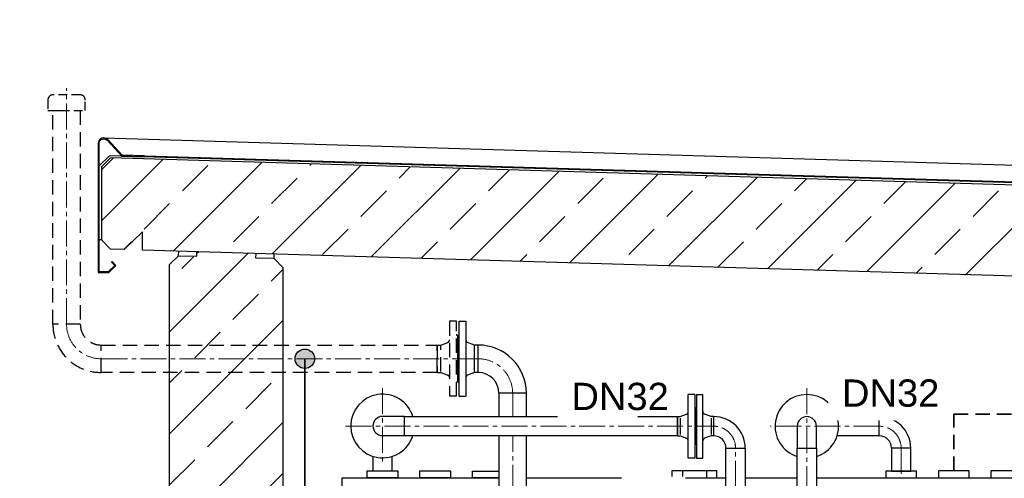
# Model space of a CAD drawing. Header units: millimetres. Extents: x -2329 to 35453, y 325 to 8304.
# Tile 9 of 11: x 5840 to 8007, y 7294 to 8304. Entities that reach past the tile are written whole.
import ezdxf

# ---------------------------------------------------------------- set-up
doc = ezdxf.new("R2010")
doc.units = ezdxf.units.MM
doc.linetypes.add('HIDDEN', pattern=[9.525, 6.35, -3.175])
doc.linetypes.add('MITTE2', pattern=[28.575, 19.05, -3.175, 3.175, -3.175])
doc.layers.add('verz. Bandstahl 30x3_5mm auf Putz', color=1, linetype='GRENZE1', lineweight=35)
doc.styles.add('LBB3.5M1000', font='isocp.shx', dxfattribs={"height": 3.5})
doc.linetypes.add('GRENZE1', pattern='A,6.35,-2.54,[133,ltypeshp.shx,S=2.54,R=0,X=-2.54,Y=0],-2.54,25.4', length=36.83)

msp = doc.modelspace()

# ---------------------------------------------------------------- hatches: boundary and pattern name
at = {"lineweight": 5}
h = msp.add_hatch(dxfattribs=at)
h.set_pattern_fill('ANSI33', color=256, scale=25)
h.set_pattern_definition([(45, (6169.86, 55157.45), (-112.2532, 112.2532), []), (45, (6282.11, 55157.45), (-112.2532, 112.2532), [79.375, -39.6875])])
h.paths.add_polyline_path([(9016.3, 7709.4), (9016.3, 7910.2), (6039.9, 7999.4), (6019.9, 7980), (6019.9, 7819.3), (6039.9, 7798.7), (6069.9, 7797.8), (6109.9, 7836.6), (6109.9, 7796.6)])
h = msp.add_hatch(dxfattribs=at)
h.set_pattern_fill('ANSI33', color=256, scale=25)
h.set_pattern_definition([(45, (-34494.86, -30129.65), (-112.2532, 112.2532), []), (45, (-34382.61, -30129.65), (-112.2532, 112.2532), [79.375, -39.6875])])
h.paths.add_polyline_path([(6230.1, 7793), (6360.2, 7789.1), (6359.9, 7779.1), (6399.9, 7777.9), (6419.9, 7757.3), (6419.9, 3836.3), (6364.9, 3836.3), (6359.9, 3836.3), (6169.9, 3836.3), (6169.9, 7764.8), (6189.8, 7784.2), (6229.8, 7783)])
at = {"layer": 'verz. Bandstahl 30x3_5mm auf Putz', "lineweight": -3}
h = msp.add_hatch(color=256, dxfattribs=at)
h.dxf.hatch_style = 1
edge = h.paths.add_edge_path()
edge.add_arc((6467.5, 7557.3), 21.4, 0, 360)

# ---------------------------------------------------------------- linework, layer by layer
at = {"linetype": 'MITTE2', "lineweight": 5, "ltscale": 3}
for p, q in [((5943.2, 7633.3), (5943.2, 8153.5)), ((6848.9, 7557.3), (6019.2, 7557.3)), ((6638.5, 7492.8), (6638.5, 7325.6)), ((6924.9, 7429.8), (6924.9, 7481.3)), ((7572.3, 7492.2), (7572.3, 4753.2)), ((6557.2, 7408.6), (7367.4, 7408.6)), ((7731.7, 7408.6), (7491.3, 7408.6)), ((6924.9, 6580.6), (6924.9, 7387.4)), ((7415.4, 6418.3), (7415.4, 7360.6)), ((7779.7, 7360.6), (7779.7, 7303.6))]:
    msp.add_line(p, q, dxfattribs=at)
for p, q in [((6024.9, 8043.6), (9016.3, 7953.8)), ((6014.9, 7982.2), (6038, 8004.5)), ((6039.9, 7999.4), (6019.9, 7980)), ((9016.3, 7915.2), (6038, 8004.5)), ((9016.3, 7910.2), (6039.9, 7999.4)), ((6114.9, 8004.2), (9016.3, 7917.2)), ((6019.9, 7980), (6019.9, 7819.3)), ((6109.9, 7836.6), (6069.9, 7797.8)), ((6109.9, 7796.6), (6109.9, 7836.6)), ((6019.9, 7819.3), (6014.9, 7819.3)), ((6019.9, 7819.3), (6039.9, 7798.7)), ((6069.9, 7797.8), (6039.9, 7798.7)), ((9016.3, 7709.4), (6109.9, 7796.6)), ((6189.8, 7784.2), (6169.9, 7764.8)), ((6189.8, 7784.2), (6190.1, 7794.2)), ((6189.8, 7784.2), (6229.8, 7783)), ((6229.8, 7783), (6230.1, 7793)), ((6359.9, 7779.1), (6360.2, 7789.1)), ((6399.9, 7777.9), (6359.9, 7779.1)), ((6399.9, 7777.9), (6400.2, 7787.9)), ((6169.9, 3836.3), (6169.9, 7764.8)), ((6419.9, 7757.3), (6399.9, 7777.9)), ((6419.9, 4586.3), (6419.9, 7757.3)), ((6806.9, 7474.8), (6806.9, 7639.8)), ((6821.9, 7639.8), (6821.9, 7474.8)), ((6803.9, 7506.3), (6803.9, 7608.3)), ((6840.9, 7587.5), (6825.7, 7593.3)), ((6848.9, 7587.5), (6840.9, 7587.5)), ((6840.9, 7529.2), (6840.9, 7585.5)), ((6848.9, 7527.2), (6848.9, 7587.5)), ((6840.9, 7527.2), (6825.7, 7521.3)), ((6848.9, 7527.2), (6840.9, 7527.2)), ((7325.4, 7478.6), (7311.4, 7478.6)), ((7311.4, 7338.6), (7311.4, 7478.6)), ((7325.4, 7478.6), (7325.4, 7338.6)), ((7329.4, 7478.6), (7329.4, 7338.6)), ((7329.4, 7478.6), (7343.4, 7478.6)), ((7343.4, 7338.6), (7343.4, 7478.6)), ((6806.9, 7474.8), (6821.9, 7474.8)), ((7293.4, 7429.8), (7307.5, 7435.1)), ((7327.4, 7447.6), (7327.4, 7369.6)), ((7327.4, 7447.6), (7327.4, 7447.6)), ((7327.4, 7447.6), (7327.4, 7447.6)), ((7361.4, 7429.8), (7347.3, 7435.1)), ((6686.5, 7430.4), (6638.5, 7430.4)), ((6686.5, 7388), (6686.5, 7430.4)), ((7287.4, 7387.4), (7287.4, 7429.8)), ((7287.4, 7429.8), (7293.4, 7429.8)), ((7293.4, 7426.8), (7293.4, 7390.4)), ((7367.4, 7429.8), (7361.4, 7429.8)), ((7361.4, 7426.8), (7361.4, 7390.4)), ((7367.4, 7387.4), (7367.4, 7429.8)), ((7731.7, 7429.8), (7638.9, 7429.8)), ((7731.7, 7387.4), (7731.7, 7429.8)), ((7551, 7408.6), (7551, 7360.6)), ((7593.4, 7360.6), (7593.4, 7408.6)), ((6638.5, 7388), (6686.5, 7388)), ((7287.4, 7387.4), (7293.4, 7387.4)), ((7293.4, 7387.4), (7307.5, 7382.1)), ((7327.4, 7369.6), (7327.4, 7369.6)), ((7327.4, 7369.6), (7327.4, 7369.6)), ((7361.4, 7387.4), (7347.3, 7382.1)), ((7367.4, 7387.4), (7361.4, 7387.4)), ((7731.7, 7387.4), (7638.9, 7387.4)), ((7800.9, 7360.6), (7758.5, 7360.6)), ((7325.4, 7338.6), (7311.4, 7338.6)), ((7329.4, 7338.6), (7343.4, 7338.6)), ((7298.4, 7310.6), (7298.4, 7295)), ((7351.4, 7310.6), (7351.4, 7295))]:
    msp.add_line(p, q)
at = {"linetype": 'HIDDEN', "ltscale": 5}
for p, q in [((6800.9, 7639.8), (6785.9, 7639.8)), ((6785.9, 7639.8), (6785.9, 7474.8)), ((6800.9, 7474.8), (6800.9, 7639.8)), ((6806.9, 7639.8), (6821.9, 7639.8)), ((6803.9, 7608.3), (6803.9, 7608.3)), ((6758.9, 7527.2), (6758.9, 7587.5)), ((6758.9, 7587.5), (6766.9, 7587.5)), ((6766.9, 7587.5), (6782, 7593.3)), ((6766.9, 7529.2), (6766.9, 7585.5)), ((6758.9, 7527.2), (6766.9, 7527.2)), ((6766.9, 7527.2), (6782, 7521.3)), ((6803.9, 7506.3), (6803.9, 7506.3)), ((6800.9, 7474.8), (6785.9, 7474.8))]:
    msp.add_line(p, q, dxfattribs=at)
at = {"linetype": 'HIDDEN', "ltscale": 3}
msp.add_lwpolyline([(5902, 8104.1), (5984.3, 8104.1), (5984.3, 8127, 0.414214), (5972.8, 8138.6), (5913.6, 8138.6, 0.414214), (5902, 8127)], format="xyb", close=True, dxfattribs=at)
at = {"linetype": 'HIDDEN', "ltscale": 5}
for points in [[(5973.3, 7633.3), (5913, 7633.3), (5913, 8104.1), (5973.3, 8104.1)], [(6019.2, 7587.5), (6758.9, 7587.5), (6758.9, 7527.2), (6019.2, 7527.2)]]:
    msp.add_lwpolyline(points, close=True, dxfattribs=at)
msp.add_lwpolyline([(6049.1, 7763), (6034.9, 7748.9), (6014.9, 7748.9), (6014.9, 8031.6, -0.679079), (6032.2, 8038.4), (6064.9, 8003.7), (6114.9, 8002.2), (6114.9, 8004.2), (6065.8, 8005.7), (6033.7, 8039.8, 0.679079), (6012.9, 8031.6), (6012.9, 7746.9), (6035.8, 7746.9), (6051.9, 7763), (6043.4, 7771.5), (6042, 7770.1)], format="xyb", close=True)
for points in [[(6955, 7429.8), (6955, 7481.3), (6894.7, 7481.3), (6894.7, 7429.8)], [(6894.7, 7387.4), (6894.7, 6609), (6955, 6609), (6955, 7387.4)], [(6617.3, 7342.5), (6617.3, 7310.6), (6659.7, 7310.6), (6659.7, 7342.5)], [(6604.8, 7310.6), (6672.3, 7310.6), (6672.3, 7295), (6672.3, 7295)], [(6672.3, 7295), (6604.8, 7295), (6604.8, 7310.6), (6604.8, 7310.6)], [(6894.7, 7295), (6836.3, 7295), (6836.3, 7310), (6894.7, 7310)], [(6549.9, 7295), (6894.7, 7295)], [(6894.7, 6997.4), (6549.9, 6997.4), (6549.9, 7295), (6549.9, 7295)], [(6955, 7295), (6984.9, 7295)], [(6984.9, 7295), (7394.2, 7295)], [(7436.6, 7295), (7551, 7295)], [(7593.5, 7295), (8099.9, 7295), (8099.9, 7138.5)]]:
    msp.add_lwpolyline(points)
at = {"linetype": 'HIDDEN', "lineweight": 35, "ltscale": 5}
msp.add_lwpolyline([(7895.4, 7310.6), (7895.4, 7435.3), (8972.4, 7435.3)], dxfattribs=at)
for points in [[(6686.5, 7429.8), (7287.4, 7429.8), (7287.4, 7387.4), (6686.5, 7387.4)], [(7394.2, 7360.6), (7436.6, 7360.6), (7436.6, 6920.4), (7394.2, 6920.4)], [(7551, 7360.6), (7593.5, 7360.6), (7593.5, 7164), (7551, 7164)], [(7758.5, 7310), (7800.9, 7310), (7800.9, 7360.6), (7758.5, 7360.6)], [(6788, 7295), (6720.5, 7295), (6720.5, 7310.6), (6788, 7310.6)], [(7275.3, 7295), (7374.4, 7295), (7374.4, 7310.6), (7275.3, 7310.6)], [(7745.9, 7295), (7813.4, 7295), (7813.4, 7310), (7745.9, 7310)], [(7861.7, 7295), (7929.2, 7295), (7929.2, 7310.6), (7861.7, 7310.6)], [(7977.4, 7295), (8044.9, 7295), (8044.9, 7310.6), (7977.4, 7310.6)]]:
    msp.add_lwpolyline(points, close=True)
at = {"linetype": 'HIDDEN', "ltscale": 5}
for centre, radius, start, end in [((6019.2, 7633.3), 106.2, 180, 270), ((6019.2, 7633.3), 45.8, 180, 270), ((6803.9, 7611.3), 3, 180, 270), ((6803.9, 7611.3), 3, 270, 0), ((6779.9, 7598.9), 6, 291.1486, 0), ((6779.9, 7515.7), 6, 0, 68.8514), ((6803.9, 7503.3), 3, 90, 180), ((6803.9, 7503.3), 3, 0, 90)]:
    msp.add_arc(centre, radius, start, end, dxfattribs=at)
at = {"linetype": 'MITTE2', "lineweight": 5, "ltscale": 3}
for centre, radius, start, end in [((6019.2, 7633.3), 76, 180, 270), ((6848.9, 7481.3), 76, 0, 90), ((7367.4, 7360.6), 48, 0, 90), ((7731.7, 7360.6), 48, 0, 90)]:
    msp.add_arc(centre, radius, start, end, dxfattribs=at)
for centre, radius, start, end in [((6827.9, 7598.9), 6, 180, 248.8514), ((6848.9, 7481.3), 106.2, 0, 90), ((6827.9, 7515.7), 6, 111.1486, 180), ((6848.9, 7481.3), 45.8, 0, 90), ((6638.5, 7409.2), 70, 17.6293, 342.3707), ((7572.2, 7408.6), 70, 287.6293, 252.3707), ((7305.4, 7440.8), 6, 290.6955, 0), ((7327.4, 7449.6), 2, 180, 270), ((7327.4, 7449.6), 2, 270, 0), ((7349.4, 7440.8), 6, 180, 249.3045), ((6638.5, 7409.2), 21.2, 90, 270), ((7367.4, 7360.6), 69.2, 0, 90), ((7572.2, 7408.6), 21.2, 0, 180), ((7731.7, 7360.6), 69.2, 0, 90), ((7305.4, 7376.5), 6, 0, 69.3045), ((7327.4, 7367.6), 2, 90, 180), ((7327.4, 7367.6), 2, 0, 90), ((7349.4, 7376.5), 6, 110.6955, 180), ((7367.4, 7360.6), 26.8, 0, 90), ((7731.7, 7360.6), 26.8, 0, 90)]:
    msp.add_arc(centre, radius, start, end)
at = {"layer": 'verz. Bandstahl 30x3_5mm auf Putz', "ltscale": 3}
msp.add_line((6467.5, 6374), (6467.5, 7557.3), dxfattribs=at)
at = {"layer": 'verz. Bandstahl 30x3_5mm auf Putz', "lineweight": -3, "ltscale": 5}
msp.add_circle((6467.5, 7557.3), 21.4, dxfattribs=at)

# ---------------------------------------------------------------- next in the draw order: texts
at = {"attachment_point": 1, "style": 'LBB3.5M1000', "bg_fill": 2}
for s, insert, char_height, width in [('\\pi308.85;{\\fArial|b1|i0|c0|p34;VIEW\\P\\pi178.29;ANSICHT}', (-2279.4, 8254), 100, 974.584), ('{\\fArial|b0|i0|c0|p34;DN32}', (7649.6, 7511.7), 60, 115.933), ('{\\fArial|b0|i0|c0|p34;DN32}', (7054.2, 7504.3), 60, 115.933), ('{\\fArial|b0|i0|c0|p34;LI}', (7194.8, 7267.5), 60, 79.71)]:
    msp.add_mtext(s, dxfattribs=dict(at, insert=insert, char_height=char_height, width=width))

# ---------------------------------------------------------------- next in the draw order: texts
at = {"insert": (4252.8, 8254), "char_height": 100, "width": 974.584, "attachment_point": 1, "style": 'LBB3.5M1000', "bg_fill": 2}
msp.add_mtext('\\pi308.85;{\\fArial|b1|i0|c0|p34;VIEW\\P\\pi178.29;ANSICHT}', dxfattribs=at)

# ---------------------------------------------------------------- next in the draw order: texts
at = {"insert": (5154.9, 8164.9), "char_height": 100, "width": 126.491, "attachment_point": 1, "style": 'LBB3.5M1000', "bg_fill": 2}
msp.add_mtext('\\pi29.651;{\\fArial|b1|i0|c0|p34;2}', dxfattribs=at)

doc.saveas('drawing.dxf')
